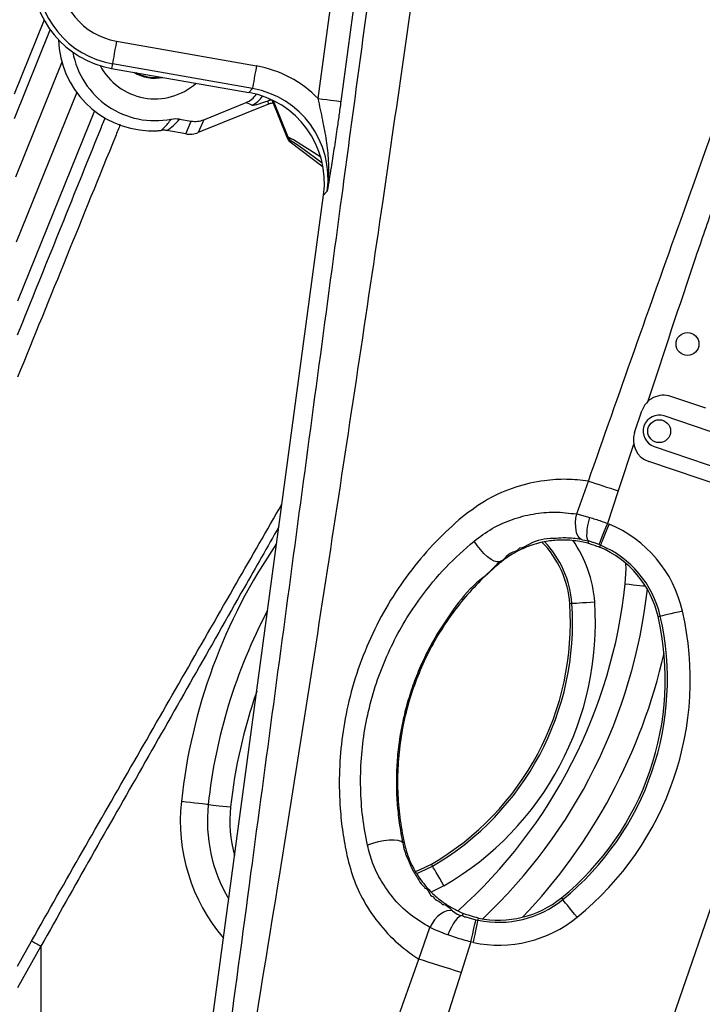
# Model space of a CAD drawing. Extents: x 0 to 8410, y 0 to 5940.
# Tile 84 of 158: x 4282 to 4431, y 2158 to 2373. Entities that reach past the tile are written whole.
import ezdxf

# ---------------------------------------------------------------- set-up
doc = ezdxf.new("R2010")
doc.units = 0
doc.header["$LTSCALE"] = 10
doc.layers.get('0').update_dxf_attribs({"linetype": 'CONTINUOUS'})
doc.styles.add('SLDTEXTSTYLE0', font='TXT', dxfattribs={"width": 0.605})
doc.dimstyles.new('SLDDIMSTYLE1', dxfattribs={"dimtxt": 50, "dimasz": 50, "dimexe": 0, "dimexo": 0.0625, "dimgap": 12.5, "dimtad": 1, "dimdec": 1, "dimrnd": 1e-09, "dimzin": 12, "dimtxsty": 'SLDTEXTSTYLE0', "dimsah": 1, "dimcen": 0.09, "dimazin": 3, "dimtfac": 1, "dimtofl": 0, "dimtmove": 0, "dimatfit": 3, "dimtolj": 1, "dimtzin": 12})
doc.dimstyles.new('SLDDIMSTYLE10', dxfattribs={"dimtxt": 50, "dimasz": 50, "dimexe": 0, "dimexo": 0.0625, "dimgap": -12.5, "dimtad": 0, "dimtih": 1, "dimtoh": 1, "dimdec": 1, "dimlfac": 0.5, "dimrnd": 1e-09, "dimzin": 12, "dimtxsty": 'SLDTEXTSTYLE0', "dimblk1": 'NONE', "dimsah": 1, "dimcen": 0, "dimazin": 3, "dimtfac": 1, "dimtmove": 0, "dimatfit": 3, "dimtolj": 1})
doc.dimstyles.new('SLDDIMSTYLE2', dxfattribs={"dimtxt": 50, "dimasz": 50, "dimexe": 0, "dimexo": 0.0625, "dimgap": 12.5, "dimtad": 1, "dimdec": 0, "dimrnd": 1e-09, "dimzin": 12, "dimtxsty": 'SLDTEXTSTYLE0', "dimsah": 1, "dimcen": 0.09, "dimazin": 3, "dimtfac": 1, "dimtofl": 0, "dimtmove": 0, "dimatfit": 3, "dimtolj": 1, "dimtzin": 12})

# ---------------------------------------------------------------- blocks, each defined once
blk = doc.blocks.new('_D_1')
at = {"color": 7, "linetype": 'CONTINUOUS'}
for p, q in [((4681.63, 2513.02), (4681.63, 1264.41)), ((4261.63, 1476.98), (4261.63, 1264.41)), ((4681.63, 1279.41), (4261.63, 1279.41))]:
    blk.add_line(p, q, dxfattribs=at)
for points in [[(4261.63, 1279.41), (4311.63, 1271.91), (4311.63, 1286.91)], [(4681.63, 1279.41), (4631.63, 1286.91), (4631.63, 1271.91)]]:
    blk.add_solid(points, dxfattribs=at)
at = {"color": 7, "linetype": 'CONTINUOUS', "insert": (4414.34, 1343.86), "char_height": 50, "attachment_point": 1, "style": 'SLDTEXTSTYLE0'}
blk.add_mtext('420', dxfattribs=at)
blk = doc.blocks.new('_D_5')
at = {"color": 7, "linetype": 'CONTINUOUS'}
for p, q in [((7748.62, 2513.02), (7748.62, 776.49)), ((4261.63, 1476.98), (4261.63, 776.49)), ((4261.63, 791.49), (7748.62, 791.49))]:
    blk.add_line(p, q, dxfattribs=at)
for points in [[(4261.63, 791.49), (4311.63, 783.99), (4311.63, 798.99)], [(7748.62, 791.49), (7698.62, 798.99), (7698.62, 783.99)]]:
    blk.add_solid(points, dxfattribs=at)
at = {"color": 7, "linetype": 'CONTINUOUS', "insert": (5928.74, 855.94), "char_height": 50, "attachment_point": 1, "style": 'SLDTEXTSTYLE0'}
blk.add_mtext('3487', dxfattribs=at)
blk = doc.blocks.new('_D_6')
at = {"color": 7, "linetype": 'CONTINUOUS'}
for p, q in [((4661.63, 2533.02), (3022.36, 2533.02)), ((3037.36, 1533.02), (3037.36, 2533.02)), ((4543.1, 1533.02), (3022.36, 1533.02))]:
    blk.add_line(p, q, dxfattribs=at)
for points in [[(3037.36, 2533.02), (3029.86, 2483.02), (3044.86, 2483.02)], [(3037.36, 1533.02), (3044.86, 1583.02), (3029.86, 1583.02)]]:
    blk.add_solid(points, dxfattribs=at)
at = {"color": 7, "linetype": 'CONTINUOUS', "insert": (2972.9, 1956.63), "char_height": 50, "attachment_point": 1, "rotation": 90, "style": 'SLDTEXTSTYLE0'}
blk.add_mtext('1000', dxfattribs=at)
blk = doc.blocks.new('_D_9')
at = {"color": 7, "linetype": 'CONTINUOUS'}
for p, q in [((6136.63, 4639.08), (2746.63, 4639.08)), ((2761.63, 4639.08), (2761.63, 1533.02)), ((3861.91, 1533.02), (2746.63, 1533.02))]:
    blk.add_line(p, q, dxfattribs=at)
for points in [[(2761.63, 4639.08), (2754.13, 4589.08), (2769.13, 4589.08)], [(2761.63, 1533.02), (2769.13, 1583.02), (2754.13, 1583.02)]]:
    blk.add_solid(points, dxfattribs=at)
at = {"color": 7, "linetype": 'CONTINUOUS', "insert": (2697.18, 3009.66), "char_height": 50, "attachment_point": 1, "rotation": 90, "style": 'SLDTEXTSTYLE0'}
blk.add_mtext('3106', dxfattribs=at)
blk = doc.blocks.new('_D_25')
at = {"color": 7, "linetype": 'CONTINUOUS'}
for p, q in [((2062.62, 5429.6), (2293.31, 4952.44)), ((2293.31, 4952.44), (2402.63, 4726.35)), ((2433.35, 4741.69), (2433.35, 4820.85)), ((2433.35, 4820.85), (2655.21, 4820.85)), ((2655.21, 4820.85), (2655.21, 4741.69)), ((2655.21, 4741.69), (2433.35, 4741.69)), ((2402.63, 4726.35), (2660.94, 4726.35))]:
    blk.add_line(p, q, dxfattribs=at)
blk.add_arc((2177.97, 5191.02), 4417.95, 270.87652, 299.0424, dxfattribs=at)
blk.add_solid([(2293.31, 4952.44), (2308.32, 4904.16), (2321.83, 4910.69)], dxfattribs=at)
at = {"color": 7, "linetype": 'CONTINUOUS', "char_height": 50, "attachment_point": 1, "style": 'SLDTEXTSTYLE0'}
for s, insert in [('%%c', (2450.54, 4806.14)), ('265', (2523.44, 4806.28))]:
    blk.add_mtext(s, dxfattribs=dict(at, insert=insert))
blk = doc.blocks.new('_NONE')

msp = doc.modelspace()

# ---------------------------------------------------------------- linework, layer by layer
at = {"color": 8, "linetype": 'CONTINUOUS'}
for p, q in [((4347.226696, 2355.600526), (4362.133185, 2466.182639)), ((4367.085347, 2465.515067), (4352.178859, 2354.933013)), ((4280.961856, 2351.231863), (4288.77398, 2370.56755)), ((4303.206636, 2368.075778), (4333.752165, 2362.689783)), ((4291.306203, 2363.495817), (4281.185052, 2338.445117)), ((4302.339586, 2363.158454), (4302.164296, 2362.164368)), ((4332.885111, 2357.772459), (4302.339586, 2363.158454)), ((4311.634055, 2360.188891), (4312.87265, 2360.276152)), ((4281.432025, 2324.295928), (4294.575235, 2356.826474)), ((4332.087184, 2356.888105), (4332.885111, 2357.772459)), ((4332.747312, 2354.147007), (4331.483575, 2354.683449)), ((4336.879136, 2355.40389), (4336.348111, 2355.087866)), ((4337.223487, 2355.225493), (4336.348111, 2355.087866)), ((4336.356701, 2354.334881), (4336.348111, 2355.087866)), ((4340.71024, 2347.149958), (4337.493228, 2355.112304)), ((4298.384691, 2352.912475), (4281.610912, 2311.395873)), ((4318.323007, 2347.869326), (4319.510343, 2350.666513)), ((4322.253438, 2350.954224), (4321.066102, 2348.157038)), ((4340.485999, 2346.978475), (4340.71024, 2347.149958)), ((4341.355221, 2346.306373), (4341.130981, 2346.134891)), ((4349.207508, 2335.413088), (4348.413194, 2334.532728)), ((4416.116269, 2280.363848), (4412.679704, 2270.01064)), ((4401.654603, 2088.356306), (4465.713905, 2274.398019)), ((4403.638842, 2264.957895), (4406.189712, 2272.154261)), ((4412.679704, 2270.01064), (4410.338255, 2262.91733)), ((4403.638842, 2264.957895), (4406.494798, 2264.211048)), ((4410.338255, 2262.91733), (4410.721602, 2262.760748)), ((4406.240882, 2259.051015), (4406.094896, 2258.57388)), ((4408.808084, 2258.162011), (4408.625396, 2257.722904)), ((4386.863457, 2254.271497), (4386.657166, 2254.534234)), ((4402.597474, 2245.400717), (4402.123006, 2245.368471)), ((4421.413051, 2242.563655), (4421.876626, 2242.669751)), ((4365.973177, 2193.293263), (4365.700359, 2193.226029)), ((4372.164743, 2188.165118), (4371.926176, 2188.576509)), ((4374.663452, 2183.856179), (4371.863702, 2182.446291)), ((4400.291385, 2181.221892), (4400.591375, 2180.85288)), ((4378.712835, 2177.355637), (4378.881315, 2177.848508)), ((4381.643476, 2176.464488), (4382.122899, 2176.36012)), ((4382.122899, 2176.36012), (4382.219853, 2176.825692)), ((4369.173335, 2167.885711), (4371.616149, 2174.769451)), ((4281.634053, 2166.352918), (4284.672974, 2171.809127)), ((4380.539859, 2171.607365), (4378.395172, 2164.928724)), ((4381.10737, 2171.483805), (4380.539859, 2171.607365)), ((4286.742801, 2170.66883), (4281.634053, 2161.573698)), ((4286.742801, 2170.66883), (4286.742801, 2077.166964)), ((4364.001887, 2153.295924), (4369.173335, 2167.885711)), ((4378.395172, 2164.928724), (4372.725012, 2147.16952))]:
    msp.add_line(p, q, dxfattribs=at)
at = {"color": 7, "linetype": 'CONTINUOUS'}
for p, q in [((4287.414162, 2372.718145), (4280.869559, 2356.519689)), ((4302.164296, 2362.164368), (4332.087184, 2356.888105)), ((4336.356701, 2354.334881), (4321.066102, 2348.157038)), ((4322.253438, 2350.954224), (4331.483575, 2354.683449)), ((4337.128507, 2355.288555), (4340.485999, 2346.978475)), ((4316.973163, 2351.115872), (4319.510343, 2350.666513)), ((4318.323007, 2347.869326), (4314.238133, 2348.592867)), ((4341.130981, 2346.134891), (4348.285156, 2340.704789)), ((4315.457078, 2090.051581), (4348.413194, 2334.532728)), ((4431.780683, 2288.026323), (4424.205067, 2290.597369)), ((4416.256549, 2282.734742), (4417.863431, 2287.469496)), ((4441.697898, 2279.908528), (4422.758879, 2286.336054)), ((4420.509236, 2279.707422), (4439.448269, 2273.279895)), ((4439.377638, 2269.607772), (4419.384422, 2276.393105))]:
    msp.add_line(p, q, dxfattribs=at)
at = {"color": 8, "linetype": 'CONTINUOUS', "flags": 128}
for points in [[(4303.206636, 2368.075778), (4303.042827, 2367.14678), (4302.884905, 2366.251101), (4302.738534, 2365.421047), (4302.60898, 2364.6863), (4302.500891, 2364.073266), (4302.418148, 2363.603999), (4302.363729, 2363.295366), (4302.339586, 2363.158454)], [(4333.752165, 2362.689783), (4333.588356, 2361.760725), (4333.430434, 2360.865106), (4333.28406, 2360.034992), (4333.154509, 2359.300246), (4333.046416, 2358.687271), (4332.963677, 2358.218004), (4332.909258, 2357.909371), (4332.885111, 2357.772459)], [(4347.226696, 2355.600526), (4348.17219, 2355.473091), (4349.082941, 2355.350305), (4349.925483, 2355.236759), (4350.668857, 2355.136563), (4351.285743, 2355.053355), (4351.753483, 2354.990353), (4352.054881, 2354.949703), (4352.178859, 2354.933013)], [(4406.189712, 2272.154261), (4406.957077, 2271.900763), (4407.741847, 2271.641602), (4408.541652, 2271.377374), (4409.354048, 2271.109094), (4410.176577, 2270.837416), (4411.006706, 2270.563235), (4411.841931, 2270.287325), (4412.679704, 2270.01064)], [(4404.620322, 2259.413649), (4404.251637, 2259.667148), (4403.936701, 2260.089566), (4403.687032, 2260.665407), (4403.511824, 2261.37351), (4403.417485, 2262.188007), (4403.407486, 2263.078977), (4403.482186, 2264.013697), (4403.638842, 2264.957895)], [(4406.240882, 2259.051015), (4406.063693, 2259.277274), (4405.943172, 2259.66083), (4405.883523, 2260.188391), (4405.886801, 2260.841717), (4405.952888, 2261.5981), (4406.079503, 2262.431313), (4406.262251, 2263.312508), (4406.494798, 2264.211048)], [(4410.338255, 2262.91733), (4409.995141, 2262.061705), (4409.663784, 2261.235346), (4409.355568, 2260.466685), (4409.081044, 2259.782066), (4408.849614, 2259.204974), (4408.66925, 2258.755137), (4408.546107, 2258.448054), (4408.484416, 2258.294215)], [(4410.721602, 2262.760748), (4410.367446, 2261.909594), (4410.02542, 2261.087646), (4409.70728, 2260.323037), (4409.42392, 2259.641995), (4409.185039, 2259.067942), (4408.998864, 2258.62049), (4408.871757, 2258.315017), (4408.808084, 2258.162011)], [(4386.657166, 2254.534234), (4386.229875, 2254.495432), (4385.65697, 2254.674186), (4384.969944, 2255.060603), (4384.206565, 2255.633463), (4383.408802, 2256.361236), (4382.620501, 2257.203926), (4381.885016, 2258.115222), (4381.242762, 2259.044995)], [(4414.247977, 2249.722113), (4414.409192, 2252.961149), (4414.374279, 2254.192402)], [(4414.247977, 2249.722113), (4415.106224, 2249.630501), (4415.938707, 2249.54163), (4416.720437, 2249.458243), (4417.427929, 2249.382724), (4418.039935, 2249.317397), (4418.538081, 2249.26423), (4418.639558, 2249.253382)], [(4407.566967, 2245.738735), (4406.647192, 2245.67615), (4405.758949, 2245.61577), (4404.93271, 2245.559563), (4404.196801, 2245.509495), (4403.576451, 2245.467295), (4403.092938, 2245.434453), (4402.762832, 2245.411982), (4402.597474, 2245.400717)], [(4426.732065, 2243.78096), (4425.833406, 2243.575324), (4424.965548, 2243.376722), (4424.158277, 2243.191947), (4423.439251, 2243.027379), (4422.833132, 2242.888679), (4422.36072, 2242.780556), (4422.0382, 2242.706765), (4421.876626, 2242.669751)], [(4323.238479, 2201.585879), (4322.963147, 2201.615264), (4322.519938, 2201.66259), (4321.922152, 2201.726367), (4321.187744, 2201.804747), (4320.338762, 2201.895406), (4319.400692, 2201.995482), (4318.401711, 2202.102115), (4317.371803, 2202.212025)], [(4323.238479, 2201.585879), (4323.46792, 2201.561441), (4323.83726, 2201.521983), (4324.335413, 2201.468815), (4324.947426, 2201.403488), (4325.654911, 2201.328029), (4326.436633, 2201.244582), (4327.269117, 2201.155712), (4328.127371, 2201.064159)], [(4365.700359, 2193.226029), (4365.34998, 2193.53341), (4364.708336, 2193.743457), (4363.817105, 2193.84258), (4362.734134, 2193.824281), (4361.52974, 2193.689753), (4360.282125, 2193.447759), (4359.072292, 2193.114032), (4357.978786, 2192.710211)], [(4368.704798, 2186.548879), (4369.546661, 2186.874856), (4372.164743, 2188.165118)], [(4374.663452, 2183.856179), (4374.200979, 2184.653689), (4373.754369, 2185.4239), (4373.338925, 2186.140289), (4372.968899, 2186.778356), (4372.656988, 2187.316229), (4372.413868, 2187.735488), (4372.247892, 2188.021709), (4372.164743, 2188.165118)], [(4403.733375, 2176.987936), (4403.151842, 2177.703251), (4402.590247, 2178.394069), (4402.067842, 2179.036667), (4401.602568, 2179.60905), (4401.21034, 2180.09149), (4400.904643, 2180.467536), (4400.695922, 2180.724313), (4400.591375, 2180.85288)], [(4376.54456, 2178.374519), (4375.954794, 2178.468336), (4375.306161, 2178.384175), (4374.623725, 2178.125431), (4373.933869, 2177.702), (4373.263227, 2177.130212), (4372.637728, 2176.432301), (4372.081543, 2175.635089), (4371.616149, 2174.769451)], [(4378.712835, 2177.355637), (4378.372552, 2177.299549), (4377.988057, 2177.081515), (4377.572732, 2176.709046), (4377.141031, 2176.195075), (4376.707951, 2175.557544), (4376.288572, 2174.818625), (4375.897484, 2174.003949), (4375.548283, 2173.141946)], [(4380.539859, 2171.607365), (4380.744124, 2172.506322), (4380.941378, 2173.374464), (4381.124871, 2174.182047), (4381.288299, 2174.901356), (4381.426068, 2175.507655), (4381.533446, 2175.98026), (4381.606752, 2176.3029), (4381.643476, 2176.464488)], [(4381.10737, 2171.483805), (4381.295325, 2172.386338), (4381.476836, 2173.257877), (4381.645681, 2174.068679), (4381.796071, 2174.790789), (4381.922836, 2175.399472), (4382.021645, 2175.873925), (4382.089103, 2176.197876), (4382.122899, 2176.36012)], [(4284.672974, 2171.809127), (4284.919957, 2171.673049), (4285.171608, 2171.534409), (4285.427278, 2171.393563), (4285.68632, 2171.25087), (4285.948064, 2171.106626), (4286.211843, 2170.96131), (4286.476981, 2170.815279), (4286.742801, 2170.66883)], [(4378.395172, 2164.928724), (4377.158413, 2165.325274), (4375.929827, 2165.719201), (4374.717506, 2166.107942), (4373.529459, 2166.488935), (4372.373523, 2166.859557), (4371.257329, 2167.217483), (4370.188253, 2167.560269), (4369.173335, 2167.885711)]]:
    msp.add_lwpolyline(points, dxfattribs=at)
at = {"color": 7, "linetype": 'CONTINUOUS', "flags": 128}
msp.add_lwpolyline([(4368.465768, 2186.968197), (4369.365731, 2187.314619), (4371.926176, 2188.576509)], dxfattribs=at)
at = {"color": 7, "linetype": 'CONTINUOUS'}
for centre in [(4427.814394, 2302.042868), (4421.634054, 2283.021738)]:
    msp.add_circle(centre, 2.5, dxfattribs=at)
for centre, radius, start, end in [((4305.810906, 2382.845303), 21, 98.63195384, 260), ((4311.634054, 2369.021738), 18.262039, 190.45847741, 281.06717761), ((4311.634054, 2369.021738), 13.5, 207.62334864, 311.53427981), ((4311.634054, 2369.021738), 9, 238.91845496, 281.08154504), ((4311.634054, 2369.021738), 8.95, 239.76503359, 280.23496641), ((4422.598184, 2285.862592), 5, 71.25378749, 161.25378749), ((4421.634054, 2283.021738), 3.5, 71.25378749, 251.25378749), ((4420.9913, 2281.127835), 5, 161.25378749, 251.25378749), ((4381.046575, 2243.935013), 21.125113, 3.8907918, 44.77702833), ((4400.307916, 2237.733518), 21.650792, 12.8907918, 67.40809253), ((4341.388191, 2241.237779), 60.875113, 300.1092082, 3.8907918), ((4361.559733, 2228.865553), 61.400792, 309.1092082, 12.8907918), ((4386.634054, 2198.021738), 21.650792, 258.2359636, 309.1092082)]:
    msp.add_arc(centre, radius, start, end, dxfattribs=at)
at = {"color": 8, "linetype": 'CONTINUOUS'}
for centre, radius, start, end in [((4305.810906, 2382.845303), 19.990538, 97.38974401, 260), ((4305.810906, 2382.845303), 14.99739, 97.38974401, 260), ((4311.634054, 2369.021738), 8.832843, 241.93906436, 270), ((4330.857543, 2358.783177), 5.006526, 292.17651856, 327.77437873), ((4342.564602, 2347.899393), 2.000078, 202.0059484, 232.79514729), ((4400.307916, 2237.733518), 27.107335, 12.8907918, 67.40809255), ((4439.248216, 2189.20468), 122.568558, 145.55652578, 173.90812529), ((4381.046575, 2243.935013), 21.600682, 3.8907918, 43.97285073), ((4381.046575, 2243.935013), 26.581656, 3.8907918, 35.20987569), ((4400.307916, 2237.733518), 22.126361, 12.8907918, 67.40809254), ((4303.127129, 2261.581546), 111.751904, 311.86566099, 353.90812529), ((4303.127129, 2261.581546), 116.668565, 313.28859755, 353.58510628), ((4341.388191, 2241.237779), 61.350682, 300.1092082, 3.8907918), ((4341.388191, 2241.237779), 66.331656, 300.1092082, 3.8907918), ((4439.248216, 2189.20468), 116.668565, 152.04165228, 173.90812529), ((4361.559733, 2228.865553), 61.876361, 309.1092082, 12.8907918), ((4361.559733, 2228.865553), 66.857335, 309.1092082, 12.8907918), ((4303.127129, 2261.581546), 122.568558, 316.36798947, 347.28777384), ((4439.248216, 2189.20468), 111.751904, 160.63660265, 173.90812529), ((4356.634054, 2198.021738), 39.485225, 173.90812529, 220.39467381), ((4356.634054, 2198.021738), 33.585232, 173.90812529, 210.54829428), ((4356.634054, 2198.021738), 28.668571, 173.90812529, 195.35151712), ((4386.634054, 2198.021738), 22.126361, 258.2359636, 309.1092082), ((4386.634054, 2198.021738), 27.107335, 258.2359636, 309.1092082)]:
    msp.add_arc(centre, radius, start, end, dxfattribs=at)
at = {"color": 7, "linetype": 'CONTINUOUS'}
for centre, major_axis, ratio, start_param, end_param in [((4311.033249, 2369.021738), (20.487029, 0), 0.9995698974, 3.1712782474, 4.6727158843), ((4329.595257, 2359.320601), (4.615148, -1.959014), 0.9972646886, 5.4991566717, 6.0914360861), ((4328.575622, 2337.170908), (-13.423622, -14.877364), 0.9980934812, 2.1717695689, 3.7002776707), ((4320.390548, 2355.601658), (-1.959014, -4.615148), 0.9972646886, 0.2255232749, 0.7840286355), ((4319.203215, 2352.804476), (-1.959014, -4.615148), 0.9972646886, 0.2255232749, 0.7840286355), ((4342.340861, 2347.728298), (-1.589403, -1.215216), 0.9996313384, 6.0144890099, 6.5518816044)]:
    msp.add_ellipse(centre, major_axis=major_axis, ratio=ratio, start_param=start_param, end_param=end_param, dxfattribs=at)
at = {"color": 8, "linetype": 'CONTINUOUS'}
for centre, major_axis, ratio, start_param, end_param in [((4329.362707, 2338.043232), (16.779527, 18.596706), 0.9980934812, 6.2230910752, 6.8418703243), ((4329.362707, 2338.043232), (13.436406, 14.891533), 0.9971438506, 5.3133622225, 6.8418703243), ((4346.620598, 2359.796577), (13.907758, 5.619099), 0.0524077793, 3.1939525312, 3.8604492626), ((4310.495741, 2362.595054), (2.767572, 15.625152), 0.6881404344, 3.7373191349, 4.0164339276), ((4362.785893, 2332.539063), (22.077122, -14.609362), 0.0142287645, 2.3262628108, 3.136108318), ((4361.577141, 2330.946525), (20.222814, -15.358927), 0.013401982, 2.3081386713, 3.1379053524)]:
    msp.add_ellipse(centre, major_axis=major_axis, ratio=ratio, start_param=start_param, end_param=end_param, dxfattribs=at)
for points, knots in [([(4406.189712, 2272.154261), (4412.875527, 2291.131599), (4421.873058, 2316.67062), (4433.366218, 2348.701058), (4439.160462, 2364.731391), (4442.76477, 2377.450467), (4444.360716, 2385.926919), (4445.332328, 2393.720848), (4445.819222, 2401.260519), (4445.82666, 2409.281425), (4445.20111, 2418.567875), (4443.621867, 2428.587461), (4440.971547, 2439.23079), (4437.736065, 2448.593526), (4434.777603, 2456.927253), (4431.765273, 2466.876341), (4428.470361, 2479.510866), (4425.531967, 2494.952915), (4423.544316, 2510.653322), (4422.634029, 2525.695567), (4422.601245, 2540.006693), (4423.285119, 2553.489024), (4424.758315, 2567.619176), (4427.156942, 2582.338335), (4430.601829, 2597.638673), (4435.023113, 2612.890013), (4440.443698, 2628.022871), (4446.143276, 2641.291225), (4451.756997, 2652.648734), (4457.898274, 2663.847104), (4465.605516, 2676.301403), (4474.400585, 2688.706634), (4483.363122, 2699.940696), (4492.350461, 2710.070446), (4502.555943, 2720.407252), (4513.716925, 2730.481355), (4525.882382, 2740.216665), (4538.795593, 2749.351382), (4552.464518, 2757.770508), (4565.23902, 2764.58348), (4576.739617, 2769.974884), (4588.551461, 2774.91998), (4602.385414, 2779.850747), (4618.202917, 2784.363913), (4634.160545, 2787.862664), (4648.449337, 2790.069213), (4661.07016, 2791.333243), (4673.836034, 2792.079773), (4688.499293, 2792.14467), (4702.32733, 2791.3682), (4710.604154, 2790.428891), (4713.407429, 2790.110757)], [0, 0, 0, 0, 0.0851721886, 0.1146216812, 0.1440661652, 0.1572979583, 0.1705328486, 0.1805320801, 0.1905314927, 0.2024956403, 0.2144596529, 0.2298960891, 0.2453709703, 0.2608292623, 0.2718184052, 0.2828089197, 0.3048255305, 0.3270666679, 0.3493070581, 0.3717780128, 0.3908128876, 0.4098612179, 0.4288961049, 0.4509229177, 0.4729500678, 0.4952453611, 0.5180983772, 0.5409509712, 0.5563314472, 0.5717119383, 0.5949996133, 0.6182871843, 0.6360383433, 0.6558102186, 0.6755820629, 0.697498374, 0.7194153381, 0.7415008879, 0.7644128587, 0.7873256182, 0.8027452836, 0.8181649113, 0.8415156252, 0.8648671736, 0.8877472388, 0.9106265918, 0.9260256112, 0.9414246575, 0.9647413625, 0.9880582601, 1, 1, 1, 1]), ([(4793.548109, 2142.577221), (4823.534477, 2217.15171), (4863.243029, 2315.904749), (4905.66641, 2418.530972), (4918.322257, 2451.480927), (4922.836275, 2465.860733), (4926.428715, 2480.424088), (4929.102726, 2495.181908), (4930.813853, 2508.857633), (4931.780755, 2522.824909), (4931.957773, 2536.966374), (4931.318792, 2551.314625), (4929.87996, 2565.385692), (4927.679066, 2579.213791), (4924.76329, 2592.684393), (4921.049765, 2606.18356), (4916.537428, 2619.586424), (4911.195318, 2632.917759), (4904.692435, 2646.767935), (4896.870493, 2661.003667), (4887.697668, 2675.313786), (4877.627082, 2688.875785), (4866.779235, 2701.605716), (4855.813616, 2712.868119), (4844.934599, 2722.76729), (4834.179662, 2731.523374), (4822.866532, 2739.724665), (4810.927057, 2747.398161), (4798.470797, 2754.439398), (4785.66902, 2760.736131), (4772.651868, 2766.244501), (4759.468774, 2770.966813), (4745.980927, 2774.961202), (4732.252385, 2778.195651), (4718.301036, 2780.66227), (4703.427334, 2782.434178), (4687.659662, 2783.339746), (4670.917913, 2783.194842), (4654.054211, 2781.900082), (4637.155762, 2779.441443), (4621.479497, 2776.0583), (4607.026174, 2771.998751), (4593.782771, 2767.457961), (4580.760291, 2762.148022), (4568.023094, 2756.098952), (4555.586049, 2749.322509), (4542.70786, 2741.338977), (4529.563106, 2731.964771), (4516.417351, 2721.184611), (4504.106147, 2709.614492), (4492.709694, 2697.36993), (4482.094407, 2684.314361), (4472.337448, 2670.483872), (4463.495989, 2655.987946), (4455.704739, 2641.020328), (4449.016854, 2625.710386), (4443.797476, 2611.219475), (4439.809425, 2597.7026), (4436.856783, 2585.394952), (4434.561555, 2573.144813), (4432.919248, 2561.224791), (4431.834533, 2549.480678), (4431.27474, 2538.034713), (4431.244253, 2525.34308), (4431.914322, 2511.431873), (4433.508047, 2496.223591), (4435.990204, 2481.102975), (4438.897822, 2467.824317), (4442.149375, 2456.460586), (4445.174019, 2446.85453), (4447.66923, 2437.067359), (4449.441526, 2427.057306), (4450.515705, 2416.904184), (4450.857698, 2406.610373), (4450.445459, 2396.2753), (4449.395084, 2387.001861), (4447.641758, 2377.241024), (4445.132449, 2367.029955), (4441.586123, 2355.393715), (4437.640645, 2343.874694), (4433.523395, 2332.411009), (4427.262534, 2314.255258), (4422.546176, 2299.866657), (4419.093849, 2289.334347)], [0, 0, 0, 0, 0.1660044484, 0.2198264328, 0.2293573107, 0.2388868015, 0.2509342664, 0.2603116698, 0.2698483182, 0.2793849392, 0.2892131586, 0.2990415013, 0.3090324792, 0.3184098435, 0.3279466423, 0.337483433, 0.3473112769, 0.3571391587, 0.3671296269, 0.3788951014, 0.3906604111, 0.4022083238, 0.4137564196, 0.4251779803, 0.4346491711, 0.4441203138, 0.4538067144, 0.4634931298, 0.4734179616, 0.4833427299, 0.4929421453, 0.5025956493, 0.512249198, 0.5219798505, 0.5317105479, 0.5414948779, 0.5529003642, 0.5643057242, 0.5760483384, 0.5878047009, 0.5995474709, 0.6091444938, 0.6187956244, 0.6284469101, 0.6381749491, 0.6479030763, 0.6576841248, 0.6694522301, 0.6812206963, 0.6927700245, 0.7043195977, 0.7157429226, 0.7274965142, 0.7392500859, 0.7507851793, 0.7623202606, 0.7737298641, 0.7825722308, 0.7914148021, 0.7998588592, 0.8083031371, 0.8162569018, 0.8242105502, 0.8319628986, 0.8424611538, 0.852959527, 0.8635271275, 0.8740946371, 0.8810122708, 0.8879320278, 0.8948936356, 0.9018552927, 0.9089092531, 0.9159630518, 0.9231082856, 0.930253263, 0.9352191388, 0.9435822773, 0.9519516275, 0.9603363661, 0.9687274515, 0.9771088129, 1, 1, 1, 1]), ([(4380.203927, 2481.038918), (4378.452358, 2464.583315), (4374.948993, 2431.669985), (4368.438224, 2382.446062), (4360.15944, 2325.092536), (4350.311026, 2259.582898), (4340.563194, 2197.126352), (4332.177927, 2145.930157), (4326.604829, 2112.598838), (4322.059563, 2085.950998), (4318.63504, 2065.979419), (4315.251422, 2045.992161), (4313.106244, 2032.64495), (4312.033942, 2025.973131)], [0, 0, 0, 0, 0.1078630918, 0.2157400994, 0.3236154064, 0.4855783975, 0.6475402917, 0.7356378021, 0.8237349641, 0.867805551, 0.9118922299, 0.9559579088, 1, 1, 1, 1]), ([(4319.374623, 2088.02556), (4320.177789, 2094.015778), (4324.579901, 2126.847872), (4332.26481, 2184.327458), (4342.492553, 2260.493748), (4351.330594, 2326.262603), (4359.074178, 2383.81874), (4365.728115, 2433.161285), (4370.186394, 2466.043852), (4372.41544, 2482.48445)], [0, 0, 0, 0, 0.0455584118, 0.2497034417, 0.4372436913, 0.6247849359, 0.7498595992, 0.8749350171, 1, 1, 1, 1]), ([(4349.207508, 2335.413088), (4349.208825, 2335.422148), (4349.213576, 2335.454806), (4349.230522, 2335.572882), (4349.289139, 2335.996194), (4349.547397, 2338.159777), (4349.619792, 2341.728728), (4349.104135, 2346.438039), (4348.237357, 2350.913515), (4347.570158, 2354.007699), (4347.226696, 2355.600526)], [0, 0, 0, 0, 0.001366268, 0.0049250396, 0.0178027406, 0.0651436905, 0.3300548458, 0.5477195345, 0.7671746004, 1, 1, 1, 1]), ([(4352.178859, 2354.933013), (4352.039042, 2353.911112), (4351.759185, 2351.865678), (4351.24902, 2348.337117), (4350.667427, 2344.488013), (4349.959455, 2340.0083), (4349.481717, 2337.086227), (4349.208533, 2335.419347), (4349.207508, 2335.413088)], [0, 0, 0, 0, 0.13793861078, 0.27609724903, 0.49191377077, 0.70838409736, 0.99890510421, 1, 1, 1, 1]), ([(4281.634053, 2304.020395), (4287.638426, 2318.893267), (4294.004188, 2334.661307), (4300.370997, 2350.429267), (4300.732447, 2351.324429)], [0, 0, 0, 0, 0.9432290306, 1, 1, 1, 1]), ([(4304.039074, 2349.902798), (4303.690874, 2349.045702), (4296.226716, 2330.672658), (4288.756135, 2312.30247), (4281.634053, 2294.789244)], [0, 0, 0, 0, 0.0466497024, 1, 1, 1, 1]), ([(4313.02076, 2348.658134), (4313.234657, 2348.84957), (4314.114362, 2349.6369), (4314.697944, 2350.469298), (4315.139631, 2351.099302)], [0, 0, 0, 0, 0.2431461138, 1, 1, 1, 1]), ([(4406.189712, 2272.154261), (4404.607406, 2272.321303), (4401.417713, 2272.658033), (4396.069903, 2272.29448), (4390.230438, 2270.969526), (4384.114, 2268.388364), (4380.48897, 2265.6711), (4378.691519, 2264.323761)], [0, 0, 0, 0, 0.1645247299, 0.3316574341, 0.5511383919, 0.7774345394, 1, 1, 1, 1]), ([(4284.672974, 2171.809127), (4288.379288, 2178.323673), (4295.792045, 2191.35299), (4310.745143, 2217.338971), (4325.232482, 2242.61107), (4336.015431, 2261.367194), (4339.326913, 2267.127265)], [0, 0, 0, 0, 0.2046425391, 0.4092921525, 0.8185915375, 1, 1, 1, 1]), ([(4378.691519, 2264.323761), (4376.720194, 2262.556696), (4372.772163, 2259.01774), (4367.54491, 2252.888867), (4362.89925, 2246.208032), (4358.986682, 2238.948759), (4355.842755, 2231.232822), (4353.610219, 2223.430807), (4352.283058, 2215.693103), (4351.731933, 2208.159932), (4351.90134, 2201.402602), (4352.526395, 2195.485879), (4353.171422, 2192.12016), (4353.493946, 2190.437247)], [0, 0, 0, 0, 0.0997113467, 0.1996949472, 0.2993527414, 0.399569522, 0.5001441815, 0.6002812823, 0.6906702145, 0.7813971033, 0.8717795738, 0.9358877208, 1, 1, 1, 1]), ([(4381.242762, 2259.044995), (4382.534231, 2260.002274), (4385.155434, 2261.945196), (4389.534604, 2263.882751), (4394.122026, 2265.084545), (4398.866571, 2265.541863), (4402.031256, 2265.15461), (4403.638842, 2264.957895)], [0, 0, 0, 0, 0.1956894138, 0.3971766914, 0.5927474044, 0.7931252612, 1, 1, 1, 1]), ([(4406.494798, 2264.211048), (4406.889156, 2264.091405), (4407.720918, 2263.839057), (4409.009063, 2263.408556), (4409.893902, 2263.081548), (4410.338255, 2262.91733)], [0, 0, 0, 0, 0.3097854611, 0.6533852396, 1, 1, 1, 1]), ([(4338.662544, 2262.198676), (4336.133801, 2257.762244), (4326.18444, 2240.30707), (4312.602878, 2216.297981), (4297.713457, 2190.28763), (4290.39965, 2177.208365), (4286.742801, 2170.66883)], [0, 0, 0, 0, 0.1455808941, 0.5727890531, 0.7863977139, 1, 1, 1, 1]), ([(4398.584889, 2259.612431), (4398.58487, 2259.612431), (4396.745764, 2259.612432), (4394.266469, 2259.215431), (4391.897548, 2257.47721), (4391.164737, 2257.477214), (4391.164722, 2257.477214)], [0, 0, 0, 0, 0.0000075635, 0.7001173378, 0.9999939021, 1, 1, 1, 1]), ([(4398.604827, 2259.614517), (4398.604807, 2259.614517), (4398.597932, 2259.614519), (4398.591296, 2259.612429), (4398.584904, 2259.612431), (4398.584889, 2259.612431)], [0, 0, 0, 0, 0.0028831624, 0.9976755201, 1, 1, 1, 1]), ([(4398.617076, 2259.615769), (4398.617056, 2259.615769), (4398.612831, 2259.615771), (4398.608769, 2259.614515), (4398.604842, 2259.614517), (4398.604827, 2259.614517)], [0, 0, 0, 0, 0.004684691, 0.9962230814, 1, 1, 1, 1]), ([(4401.126506, 2259.730806), (4401.126491, 2259.730806), (4400.995004, 2259.730806), (4400.144609, 2259.744422), (4399.291316, 2259.615768), (4398.617091, 2259.615769), (4398.617076, 2259.615769)], [0, 0, 0, 0, 0.00001849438, 0.16319355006, 0.99998150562, 1, 1, 1, 1]), ([(4401.182192, 2259.73015), (4401.182172, 2259.73015), (4401.162938, 2259.73015), (4401.14576, 2259.730806), (4401.126526, 2259.730806), (4401.126506, 2259.730806)], [0, 0, 0, 0, 0.001031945, 0.998968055, 1, 1, 1, 1]), ([(4401.230918, 2259.729435), (4401.230899, 2259.729435), (4401.214089, 2259.729435), (4401.19784, 2259.73015), (4401.182206, 2259.73015), (4401.182192, 2259.73015)], [0, 0, 0, 0, 0.0011808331, 0.9990479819, 1, 1, 1, 1]), ([(4404.620322, 2259.413649), (4403.473625, 2259.571541), (4402.326914, 2259.729436), (4401.230933, 2259.729435), (4401.230918, 2259.729435)], [0, 0, 0, 0, 0.9999864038, 1, 1, 1, 1]), ([(4357.978786, 2192.710211), (4357.596673, 2194.753985), (4356.831192, 2198.848257), (4356.407486, 2205.229213), (4356.546519, 2211.646547), (4357.33139, 2218.029076), (4358.700305, 2224.282437), (4360.638335, 2230.355166), (4363.131704, 2236.16592), (4366.115653, 2241.67409), (4370.009543, 2247.500829), (4374.949011, 2253.475635), (4379.144666, 2257.188383), (4381.242762, 2259.044995)], [0, 0, 0, 0, 0.0862004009, 0.1726843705, 0.2588542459, 0.3435697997, 0.4285789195, 0.513326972, 0.5975318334, 0.6819780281, 0.7662264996, 0.8830983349, 1, 1, 1, 1]), ([(4391.09491, 2257.442822), (4391.094895, 2257.442802), (4390.557146, 2256.725792), (4388.610681, 2256.646704), (4387.471221, 2254.534228), (4386.65718, 2254.534234), (4386.657166, 2254.534234)], [0, 0, 0, 0, 0.00001376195, 0.49664087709, 0.99999078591, 1, 1, 1, 1]), ([(4391.133042, 2257.461657), (4391.133022, 2257.461637), (4391.122496, 2257.451107), (4391.108055, 2257.442819), (4391.094925, 2257.442822), (4391.09491, 2257.442822)], [0, 0, 0, 0, 0.0018849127, 0.9988673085, 1, 1, 1, 1]), ([(4391.164722, 2257.477214), (4391.164707, 2257.477214), (4391.15379, 2257.477221), (4391.143974, 2257.46165), (4391.133057, 2257.461657), (4391.133042, 2257.461657)], [0, 0, 0, 0, 0.0013631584, 0.9986368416, 1, 1, 1, 1]), ([(4406.240882, 2259.051015), (4406.240868, 2259.051015), (4405.633498, 2259.051013), (4405.126904, 2259.232334), (4404.620322, 2259.413649)], [0, 0, 0, 0, 0.000024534, 1, 1, 1, 1]), ([(4408.484416, 2258.294215), (4408.226676, 2258.396901), (4407.712298, 2258.601836), (4406.963865, 2258.810392), (4406.464978, 2259.051018), (4406.240902, 2259.051015), (4406.240882, 2259.051015)], [0, 0, 0, 0, 0.3444057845, 0.6873387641, 0.9999722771, 1, 1, 1, 1]), ([(4408.808084, 2258.162011), (4408.808069, 2258.162011), (4408.691526, 2258.162009), (4408.587964, 2258.228116), (4408.484416, 2258.294215)], [0, 0, 0, 0, 0.0001278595, 1, 1, 1, 1]), ([(4386.657166, 2254.534234), (4386.657151, 2254.534214), (4385.047904, 2252.388548), (4380.817406, 2249.622009), (4375.936548, 2243.131773), (4372.20931, 2237.325557), (4369.683079, 2232.132421), (4368.040957, 2228.079094), (4366.686625, 2223.915589), (4365.61915, 2219.650598), (4364.844233, 2215.264751), (4364.382719, 2210.820324), (4364.238112, 2206.381523), (4364.397968, 2201.941439), (4364.889474, 2197.579978), (4365.363794, 2194.572286), (4365.700354, 2193.226049), (4365.700359, 2193.226029)], [0, 0, 0, 0, 0.0000010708, 0.1156375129, 0.2331212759, 0.3575424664, 0.4210793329, 0.485031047, 0.5473941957, 0.610198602, 0.6744466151, 0.7392160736, 0.803114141, 0.8675243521, 0.9335035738, 0.9999990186, 1, 1, 1, 1]), ([(4365.700359, 2193.226029), (4365.700361, 2193.226009), (4365.847234, 2192.051014), (4366.458521, 2190.290766), (4367.247891, 2188.689576), (4367.540041, 2187.910507), (4367.540049, 2187.910487)], [0, 0, 0, 0, 0.0000095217, 0.563110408, 0.9999888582, 1, 1, 1, 1]), ([(4371.616149, 2174.769451), (4370.146375, 2175.65266), (4367.165791, 2177.443737), (4363.652787, 2180.954194), (4360.94096, 2184.814182), (4359.057962, 2188.614225), (4358.319492, 2191.417069), (4357.978786, 2192.710211)], [0, 0, 0, 0, 0.23551043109, 0.47759591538, 0.65745071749, 0.84195876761, 1, 1, 1, 1]), ([(4353.493946, 2190.437247), (4353.98209, 2188.580128), (4354.97446, 2184.804711), (4357.638082, 2179.470637), (4361.224754, 2174.481105), (4365.222325, 2170.577462), (4368.049016, 2168.651688), (4369.173335, 2167.885711)], [0, 0, 0, 0, 0.1871817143, 0.3805299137, 0.6092571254, 0.8445817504, 1, 1, 1, 1]), ([(4367.540049, 2187.910487), (4367.540056, 2187.910467), (4367.545582, 2187.895727), (4367.552799, 2187.884645), (4367.559894, 2187.870453), (4367.559904, 2187.870433)], [0, 0, 0, 0, 0.0013461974, 0.9986018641, 1, 1, 1, 1]), ([(4367.559904, 2187.870433), (4367.559912, 2187.870413), (4367.564684, 2187.857693), (4367.568057, 2187.835975), (4367.577056, 2187.835981), (4367.577063, 2187.835981)], [0, 0, 0, 0, 0.0015600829, 0.9991731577, 1, 1, 1, 1]), ([(4367.577063, 2187.835981), (4367.577071, 2187.835961), (4367.913408, 2186.939054), (4368.472403, 2186.393665), (4368.904195, 2185.530076), (4368.904205, 2185.530056)], [0, 0, 0, 0, 0.0000221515, 0.9999769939, 1, 1, 1, 1]), ([(4368.904205, 2185.530056), (4368.904215, 2185.530036), (4369.225231, 2184.888001), (4369.756939, 2184.192314), (4370.39056, 2183.632544), (4370.525583, 2183.362494), (4370.525593, 2183.362474)], [0, 0, 0, 0, 0.0000217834, 0.7039213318, 0.9999782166, 1, 1, 1, 1]), ([(4370.525593, 2183.362474), (4370.525603, 2183.362474), (4371.291891, 2183.362482), (4371.433915, 2181.515794), (4372.28014, 2181.515803), (4372.280153, 2181.515803)], [0, 0, 0, 0, 0.00001296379, 0.99998532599, 1, 1, 1, 1]), ([(4372.280153, 2181.515803), (4372.280163, 2181.515783), (4372.285991, 2181.50411), (4372.301289, 2181.501653), (4372.309823, 2181.487987), (4372.309836, 2181.487967)], [0, 0, 0, 0, 0.0017003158, 0.998548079, 1, 1, 1, 1]), ([(4372.309836, 2181.487967), (4372.309846, 2181.487967), (4372.316511, 2181.487979), (4372.327239, 2181.464352), (4372.33514, 2181.464364), (4372.335153, 2181.464364)], [0, 0, 0, 0, 0.0014875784, 0.9984309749, 1, 1, 1, 1]), ([(4372.335153, 2181.464364), (4372.335163, 2181.464344), (4372.787584, 2180.559486), (4373.843571, 2180.55501), (4374.291536, 2179.83825), (4374.291549, 2179.83823)], [0, 0, 0, 0, 0.00002195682, 0.99997228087, 1, 1, 1, 1]), ([(4374.291549, 2179.83823), (4374.291561, 2179.83823), (4374.299532, 2179.838234), (4374.30616, 2179.831032), (4374.310289, 2179.824422), (4374.310302, 2179.824402)], [0, 0, 0, 0, 0.0015532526, 0.9969994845, 1, 1, 1, 1]), ([(4374.310302, 2179.824402), (4374.310314, 2179.824402), (4374.316727, 2179.824409), (4374.318956, 2179.813308), (4374.325369, 2179.813315), (4374.325382, 2179.813315)], [0, 0, 0, 0, 0.001933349, 0.998066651, 1, 1, 1, 1]), ([(4374.325382, 2179.813315), (4374.325394, 2179.813315), (4375.239418, 2179.813318), (4375.891993, 2179.093914), (4376.54456, 2178.374519)], [0, 0, 0, 0, 0.0000135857, 1, 1, 1, 1]), ([(4376.54456, 2178.374519), (4377.217488, 2177.865081), (4377.89043, 2177.355633), (4378.712818, 2177.355637), (4378.712835, 2177.355637)], [0, 0, 0, 0, 0.9999788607, 1, 1, 1, 1]), ([(4378.712835, 2177.355637), (4378.712852, 2177.355617), (4378.935803, 2177.100805), (4379.70575, 2177.068664), (4380.640653, 2176.690694), (4381.313632, 2176.538891), (4381.643476, 2176.464488)], [0, 0, 0, 0, 0.0000269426, 0.3455330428, 0.679228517, 1, 1, 1, 1]), ([(4375.548283, 2173.141946), (4374.853178, 2173.401679), (4373.446023, 2173.927477), (4372.230985, 2174.486549), (4371.616149, 2174.769451)], [0, 0, 0, 0, 0.4939784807, 1, 1, 1, 1]), ([(4380.539859, 2171.607365), (4379.983298, 2171.7556), (4378.852539, 2172.056767), (4377.173597, 2172.57466), (4376.092674, 2172.951936), (4375.548283, 2173.141946)], [0, 0, 0, 0, 0.3248336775, 0.6599622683, 1, 1, 1, 1])]:
    msp.add_open_spline(points, degree=3, knots=knots, dxfattribs=at)
at = {"color": 7, "linetype": 'CONTINUOUS'}
for points, knots in [([(4337.422269, 2354.561498), (4337.129045, 2354.533057), (4336.762911, 2354.497545), (4336.42416, 2354.361894), (4336.356701, 2354.334881)], [0, 0, 0, 0, 0.8008622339, 1, 1, 1, 1]), ([(4315.139631, 2351.099302), (4315.163331, 2351.103831), (4315.738519, 2351.213752), (4316.368036, 2351.22009), (4316.947258, 2351.120334), (4316.973163, 2351.115872)], [0, 0, 0, 0, 0.0394333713, 0.9570400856, 1, 1, 1, 1]), ([(4310.220679, 2348.559608), (4310.854279, 2348.540626), (4311.788201, 2348.512648), (4312.797683, 2348.620434), (4313.122304, 2348.655094)], [0, 0, 0, 0, 0.6784282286, 1, 1, 1, 1]), ([(4314.238133, 2348.592867), (4314.160789, 2348.605621), (4313.759056, 2348.671865), (4313.350588, 2348.664268), (4313.02076, 2348.658134)], [0, 0, 0, 0, 0.1925272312, 1, 1, 1, 1]), ([(4406.094896, 2258.57388), (4405.631343, 2258.684655), (4404.628543, 2258.924293), (4402.977815, 2259.165291), (4401.156586, 2259.287883), (4399.397145, 2259.248837), (4397.720343, 2259.081423), (4395.844628, 2258.753966), (4393.652694, 2258.14654), (4391.25381, 2257.155493), (4388.960823, 2255.89506), (4387.557223, 2254.808538), (4386.863457, 2254.271497)], [0, 0, 0, 0, 0.0712830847, 0.1542058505, 0.2492074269, 0.3437165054, 0.4160154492, 0.4993210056, 0.6250401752, 0.7493674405, 0.8761183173, 1, 1, 1, 1]), ([(4406.094896, 2258.57388), (4406.505439, 2258.460484), (4407.32939, 2258.232901), (4408.192394, 2257.893296), (4408.625396, 2257.722904)], [0, 0, 0, 0, 0.49826246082, 1, 1, 1, 1]), ([(4386.863457, 2254.271497), (4385.441229, 2253.023683), (4382.649493, 2250.57431), (4378.927564, 2246.461921), (4375.56082, 2242.063962), (4372.57694, 2237.328076), (4370.000301, 2232.266273), (4367.882555, 2226.953229), (4366.256946, 2221.448621), (4365.145487, 2215.798604), (4364.558838, 2210.102485), (4364.503646, 2204.40665), (4364.93122, 2198.751664), (4365.625474, 2195.114741), (4365.973177, 2193.293263)], [0, 0, 0, 0, 0.0861599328, 0.1691260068, 0.2496099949, 0.3336692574, 0.4169565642, 0.4990876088, 0.5832221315, 0.6662496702, 0.7489231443, 0.832309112, 0.9160154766, 1, 1, 1, 1]), ([(4365.973177, 2193.293263), (4366.207518, 2192.383602), (4366.683079, 2190.537579), (4367.79996, 2188.018598), (4369.172786, 2185.689038), (4370.593071, 2183.849318), (4371.948481, 2182.411533), (4373.200339, 2181.270487), (4374.727854, 2180.08693), (4376.616198, 2178.873747), (4378.110605, 2178.197347), (4378.881315, 2177.848508)], [0, 0, 0, 0, 0.1229257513, 0.2494597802, 0.3729149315, 0.4998456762, 0.5820811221, 0.6616070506, 0.7503656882, 0.8712562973, 1, 1, 1, 1]), ([(4382.219853, 2176.825692), (4381.609698, 2176.970307), (4380.389219, 2177.259578), (4379.383996, 2177.652179), (4378.881315, 2177.848508)], [0, 0, 0, 0, 0.4999305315, 1, 1, 1, 1])]:
    msp.add_open_spline(points, degree=3, knots=knots, dxfattribs=at)

# ---------------------------------------------------------------- dimensions: what is measured, and where the dimension line sits
dim = msp.add_diameter_dim_2p(p1=(2062.617807, 5429.602355), p2=(2293.312801, 4952.444289), dimstyle='SLDDIMSTYLE10', dxfattribs=at)
dim.commit()
dim.dimension.update_dxf_attribs({"geometry": '_D_25', "text_midpoint": (2544.283743, 4781.269917), "dimtype": 163})
for base, p1, p2, dimstyle, picture, middle in [((2761.634054, 1533.021738), (6156.634054, 4639.083327), (3881.910645, 1533.021738), 'SLDDIMSTYLE2', '_D_9', (2761.634054, 3086.052532)), ((3037.357622, 2533.021738), (4563.097417, 1533.021738), (4681.634054, 2533.021738), 'SLDDIMSTYLE1', '_D_6', (3037.357622, 2033.021738))]:
    dim = msp.add_linear_dim(base=base, p1=p1, p2=p2, angle=90, dimstyle=dimstyle, dxfattribs=at)
    dim.commit()
    dim.dimension.update_dxf_attribs({"geometry": picture, "text_midpoint": middle, "dimtype": 160})
for base, p1, p2, picture, middle in [((4261.634054, 1279.409603), (4681.634054, 2533.021738), (4261.634054, 1496.984796), '_D_1', (4471.634054, 1279.409603)), ((7748.623204, 791.487598), (4261.634054, 1496.984796), (7748.623204, 2533.021738), '_D_5', (6005.128629, 791.487598))]:
    dim = msp.add_linear_dim(base=base, p1=p1, p2=p2, dimstyle='SLDDIMSTYLE1', dxfattribs=at)
    dim.commit()
    dim.dimension.update_dxf_attribs({"geometry": picture, "text_midpoint": middle, "dimtype": 160})

doc.saveas('drawing.dxf')
